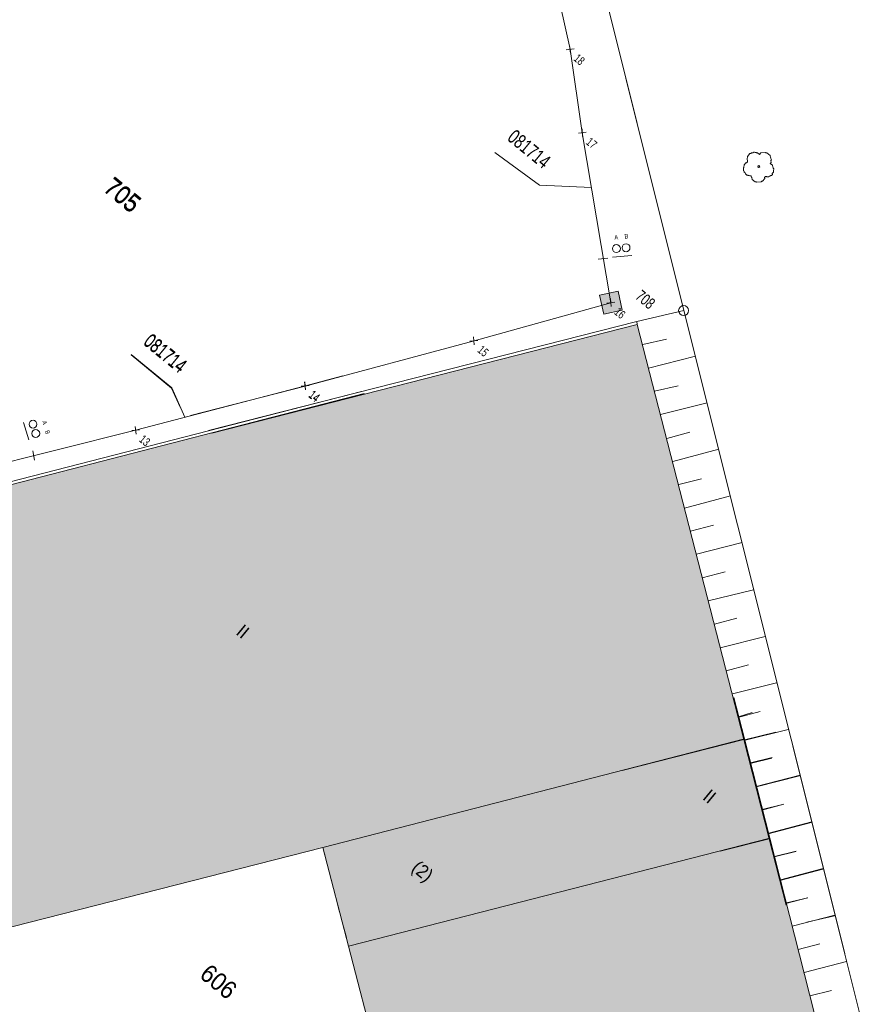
# Model space of a CAD drawing. Header units: metres. Extents: x -740 to 758, y -633 to 854.
# Tile 113 of 256: x -456 to -404, y 39 to 100. Entities that reach past the tile are written whole.
import ezdxf

# ---------------------------------------------------------------- set-up
doc = ezdxf.new("R2010")
doc.units = ezdxf.units.M
doc.header["$MEASUREMENT"] = 0
doc.linetypes.add('832_832', pattern=[1.664, 0.832, -0.832])
for name, color, linetype in [('Grundkarte.LOVION', 7, 'Continuous'), ('Grundkarte_Text.LOVION', 7, 'Continuous'), ('Telko.LOVION', 7, 'Continuous')]:
    doc.layers.add(name, color=color, linetype=linetype)
doc.styles.add('ERSTELLTER_STIL_1', font='arial.ttf')

msp = doc.modelspace()

# ---------------------------------------------------------------- hatches: boundary and pattern name
at = {"layer": 'Grundkarte.LOVION', "linetype": 'Continuous', "lineweight": 18}
for points in [[(-443.979, 74.245), (-418.333, 53.166), (-410.718, 55.093), (-417.393, 81.041)], [(-469.169, 67.771), (-467.538, 61.369), (-463.386, 45.194), (-462.527, 41.85), (-437.036, 48.362), (-410.684, 55.135), (-411.351, 57.73), (-434.459, 76.721)], [(-435.428, 42.194), (-409.102, 48.935), (-410.684, 55.135), (-437.036, 48.362)], [(-418.333, 53.166), (-412.194, 48.121), (-409.137, 48.893), (-410.718, 55.093)], [(-435.428, 42.194), (-431.965, 28.848), (-405.699, 35.584), (-409.102, 48.935)], [(-412.194, 48.121), (-408.081, 44.74), (-409.137, 48.893)]]:
    msp.add_hatch(color=254, dxfattribs=at).paths.add_polyline_path(points)
at = {"layer": 'Telko.LOVION', "linetype": 'Continuous', "lineweight": 13}
msp.add_hatch(color=7, dxfattribs=at).paths.add_polyline_path([(-419.48, 81.679), (-418.323, 81.94), (-418.571, 83.113), (-419.744, 82.865)])

# ---------------------------------------------------------------- linework, layer by layer
at = {"layer": 'Grundkarte.LOVION', "color": 253, "linetype": 'Continuous', "lineweight": 18}
for points in [[(-473.65, 157.647), (-463.579, 160.139), (-458.924, 161.806), (-454.136, 164.225), (-450.971, 166.307), (-442.608, 171.765), (-440.644, 172.844), (-439.039, 173.356), (-437.326, 173.671), (-421.747, 111.058), (-414.464, 81.918), (-417.41, 81.217)], [(-417.41, 81.217), (-444.172, 74.403), (-417.41, 81.217), (-414.464, 81.918), (-420.29, 105.23), (-403.132, 106.582), (-399.64, 106.835), (-382.274, 108.178), (-306.945, 112.499), (-299.773, 112.905), (-298.83, 112.938), (-293.788, 48.969), (-298.83, 112.938), (-303.122, 166.812), (-235.576, 172.146)], [(-467.397, 29.699), (-476.54, 66.075), (-434.62, 76.853), (-476.54, 66.075), (-483.849, 95.183), (-490.958, 123.157)]]:
    msp.add_lwpolyline(points, dxfattribs=at)
at = {"layer": 'Grundkarte.LOVION', "color": 8, "linetype": 'Continuous', "lineweight": 18}
for points in [[(-404.417, 41.729), (-414.464, 81.918), (-420.29, 105.23), (-403.132, 106.582), (-399.64, 106.835), (-382.274, 108.178), (-306.945, 112.499), (-299.773, 112.905), (-298.83, 112.938), (-293.788, 48.969), (-298.83, 112.938), (-303.122, 166.812), (-235.576, 172.146)], [(-434.62, 76.853), (-476.54, 66.075), (-483.849, 95.183), (-463.319, 100.441), (-483.849, 95.183), (-490.958, 123.157), (-483.849, 95.183), (-476.54, 66.075), (-467.397, 29.699)], [(-421.747, 111.058), (-414.464, 81.918), (-417.41, 81.217), (-444.172, 74.403)], [(-444.172, 74.403), (-417.41, 81.217), (-414.464, 81.918), (-404.417, 41.729)], [(-443.979, 74.245), (-417.393, 81.041), (-410.718, 55.093), (-418.333, 53.166)], [(-407.655, 54.692), (-402.355, 33.428), (-431.281, 26.078), (-465.593, 17.285), (-467.902, 26.399), (-467.397, 29.699), (-476.54, 66.075), (-434.62, 76.853)], [(-411.351, 57.73), (-410.684, 55.135), (-437.036, 48.362), (-462.527, 41.85), (-463.386, 45.194), (-467.538, 61.369), (-469.169, 67.771), (-434.459, 76.721)], [(-418.333, 53.166), (-410.718, 55.093), (-409.137, 48.893), (-412.194, 48.121)], [(-402.355, 33.428), (-407.655, 54.692)], [(-412.194, 48.121), (-409.137, 48.893), (-408.081, 44.74)]]:
    msp.add_lwpolyline(points, dxfattribs=at)
at = {"layer": 'Grundkarte.LOVION', "color": 9, "linetype": 'Continuous', "lineweight": 18}
for points in [[(-409.37, 90.278), (-409.423, 90.214), (-409.418, 90.155), (-409.55, 89.995), (-409.608, 89.989), (-409.635, 89.957), (-409.927, 89.928), (-409.96, 89.955), (-410.018, 89.949), (-410.211, 90.107), (-410.222, 90.225), (-410.254, 90.251), (-410.26, 90.309), (-410.292, 90.336), (-410.351, 90.33), (-410.383, 90.357), (-410.442, 90.351), (-410.474, 90.377), (-410.532, 90.372), (-410.629, 90.451), (-410.634, 90.509), (-410.699, 90.562), (-410.704, 90.621), (-410.737, 90.647), (-410.754, 90.823), (-410.727, 90.855), (-410.733, 90.913), (-410.707, 90.946), (-410.712, 91.004), (-410.607, 91.133), (-410.548, 91.138), (-410.495, 91.203), (-410.518, 91.437), (-410.492, 91.469), (-410.498, 91.528), (-410.339, 91.72), (-410.28, 91.726), (-410.254, 91.758), (-410.137, 91.77), (-410.111, 91.802), (-410.052, 91.808), (-410.02, 91.781), (-409.961, 91.787), (-409.929, 91.761), (-409.871, 91.766), (-409.742, 91.661), (-409.663, 91.757), (-409.37, 91.786), (-409.338, 91.759), (-409.279, 91.765), (-409.087, 91.606), (-409.081, 91.548), (-409.049, 91.521), (-409.037, 91.404), (-409.005, 91.378), (-408.999, 91.319), (-409.026, 91.287), (-409.014, 91.17), (-409.067, 91.106), (-408.939, 91), (-408.933, 90.942), (-408.901, 90.915), (-408.889, 90.798), (-408.857, 90.772), (-408.851, 90.713), (-408.878, 90.681), (-408.866, 90.564), (-408.946, 90.468), (-408.94, 90.409), (-408.993, 90.345), (-409.051, 90.339), (-409.078, 90.307), (-409.136, 90.301), (-409.163, 90.269), (-409.28, 90.258), (-409.312, 90.284)], [(-409.753, 90.862), (-409.811, 90.856), (-409.843, 90.882), (-409.817, 90.914), (-409.849, 90.941), (-409.823, 90.973), (-409.79, 90.947), (-409.732, 90.952), (-409.758, 90.92), (-409.726, 90.894)]]:
    msp.add_lwpolyline(points, close=True, dxfattribs=at)
at = {"layer": 'Grundkarte.LOVION', "color": 7, "linetype": 'Continuous', "lineweight": 13}
for points in [[(-404.417, 41.729), (-414.464, 81.918), (-417.41, 81.217), (-417.393, 81.041), (-410.718, 55.093), (-409.137, 48.893), (-408.081, 44.74)], [(-417.033, 79.776), (-415.56, 80.127)], [(-416.682, 78.303), (-413.742, 79.063)], [(-416.305, 76.862), (-414.832, 77.213)], [(-415.927, 75.421), (-413.014, 76.149)], [(-415.544, 73.921), (-414.104, 74.299)], [(-415.167, 72.48), (-412.285, 73.235)], [(-414.79, 71.039), (-413.375, 71.385)], [(-414.439, 69.566), (-411.557, 70.321)], [(-414.062, 68.126), (-412.621, 68.503)], [(-413.684, 66.685), (-410.829, 67.407)], [(-413.333, 65.212), (-411.892, 65.589)], [(-412.956, 63.771), (-410.127, 64.461)], [(-412.547, 62.303), (-411.164, 62.675)], [(-412.196, 60.83), (-409.399, 61.547)], [(-411.818, 59.389), (-410.436, 59.761)], [(-411.441, 57.949), (-408.671, 58.633)], [(-411.351, 57.73), (-410.684, 55.135), (-409.102, 48.935), (-405.699, 35.584), (-431.965, 28.848), (-431.647, 27.402), (-431.281, 26.078), (-402.355, 33.428), (-407.655, 54.692)], [(-411.09, 56.475), (-409.708, 56.847)], [(-411.056, 56.518), (-410.194, 56.779)], [(-410.713, 55.035), (-407.942, 55.719)], [(-410.678, 55.077), (-408.716, 55.564)], [(-410.335, 53.594), (-408.979, 53.933)], [(-410.301, 53.636), (-408.945, 53.975)], [(-409.958, 52.153), (-407.246, 52.832)], [(-409.95, 52.163), (-407.212, 52.874)], [(-409.607, 50.68), (-408.225, 51.051)], [(-409.573, 50.722), (-408.217, 51.061)], [(-409.198, 49.212), (-406.518, 49.918)], [(-409.163, 49.254), (-406.483, 49.96)], [(-408.82, 47.772), (-407.464, 48.111)], [(-408.812, 47.781), (-407.456, 48.121)], [(-408.469, 46.298), (-405.79, 47.004)], [(-408.435, 46.341), (-405.755, 47.046)], [(-408.092, 44.858), (-406.736, 45.197)], [(-408.058, 44.9), (-406.728, 45.207)], [(-407.707, 43.427), (-405.027, 44.132)], [(-406.795, 43.684), (-405.061, 44.09)], [(-407.329, 41.986), (-405.973, 42.325)], [(-406.952, 40.545), (-404.299, 41.218)], [(-406.601, 39.072), (-405.245, 39.411)]]:
    msp.add_lwpolyline(points, dxfattribs=at)
at = {"layer": 'Grundkarte.LOVION', "color": 8, "linetype": 'Continuous', "lineweight": 18}
for points in [[(-435.428, 42.194), (-437.036, 48.362), (-410.684, 55.135), (-409.102, 48.935)], [(-435.428, 42.194), (-409.102, 48.935), (-405.699, 35.584), (-431.965, 28.848)]]:
    msp.add_lwpolyline(points, close=True, dxfattribs=at)
at = {"layer": 'Grundkarte.LOVION', "color": 8, "linetype": '832_832', "lineweight": 18}
msp.add_lwpolyline([(-437.036, 48.362), (-435.428, 42.194)], dxfattribs=at)
at = {"layer": 'Grundkarte.LOVION', "color": 9, "linetype": 'Continuous', "lineweight": 18}
msp.add_circle((-414.487, 81.909), 0.311, dxfattribs=at)
at = {"layer": 'Telko.LOVION', "color": 1, "linetype": 'Continuous', "lineweight": 18}
for points in [[(-445.313, 75.341), (-438.148, 77.179), (-427.578, 80.015), (-419.032, 82.388), (-420.825, 93.015), (-421.572, 98.233), (-423.409, 106.447), (-417.022, 107.471), (-406.645, 108.204), (-390.014, 109.047)], [(-465.186, -6.527), (-463.72, -1.108), (-465.691, 8.615), (-468.012, 18.304), (-469.542, 26.696), (-471.752, 37.209), (-474.31, 47.2), (-476.946, 57.686), (-478.405, 65.804), (-477.316, 66.605), (-469.156, 69.295), (-458.728, 71.925), (-448.748, 74.438), (-438.127, 77.205), (-435.779, 77.834)]]:
    msp.add_lwpolyline(points, dxfattribs=at)
at = {"layer": 'Telko.LOVION', "color": 7, "linetype": 'Continuous', "lineweight": 13}
for points in [[(-421.611, 98.48), (-421.562, 97.983)], [(-421.835, 98.207), (-421.337, 98.256)], [(-421.059, 92.992), (-420.578, 93.054)], [(-420.835, 93.266), (-420.802, 92.781)], [(-419.831, 85.118), (-419.216, 85.178)], [(-418.926, 85.236), (-417.726, 85.353)], [(-419.058, 82.651), (-419.009, 82.154)], [(-419.283, 82.378), (-418.785, 82.427)], [(-427.842, 79.99), (-427.344, 80.038)], [(-427.617, 80.263), (-427.569, 79.765)], [(-438.398, 77.169), (-437.901, 77.218)], [(-438.39, 77.179), (-437.893, 77.228)], [(-438.174, 77.443), (-438.125, 76.945)], [(-438.166, 77.453), (-438.117, 76.955)], [(-455.739, 74.907), (-455.412, 73.83)], [(-448.77, 74.672), (-448.709, 74.19)], [(-448.982, 74.415), (-448.497, 74.447)], [(-455.168, 73.145), (-455.052, 72.565)]]:
    msp.add_lwpolyline(points, dxfattribs=at)
at = {"layer": 'Telko.LOVION', "color": 49, "linetype": 'Continuous', "lineweight": 18}
for points in [[(-426.276, 91.788), (-423.49, 89.74), (-420.24, 89.6)], [(-449.025, 79.145), (-446.486, 77.059), (-445.956, 75.869)], [(-449.017, 79.155), (-446.478, 77.068), (-445.664, 75.242)]]:
    msp.add_lwpolyline(points, dxfattribs=at)
at = {"layer": 'Telko.LOVION', "color": 7, "linetype": 'Continuous', "lineweight": 13}
msp.add_lwpolyline([(-419.48, 81.679), (-419.744, 82.865), (-418.571, 83.113), (-418.323, 81.94)], close=True, dxfattribs=at)
msp.add_lwpolyline([(-419.48, 81.679), (-419.744, 82.865), (-418.571, 83.113), (-418.323, 81.94)], close=True, dxfattribs=at)
for centre, radius in [((-418.689, 85.777), 0.248), ((-418.087, 85.835), 0.249), ((-455.149, 74.806), 0.244), ((-454.979, 74.224), 0.246)]:
    msp.add_circle(centre, radius, dxfattribs=at)

# ---------------------------------------------------------------- texts
at = {"layer": 'Grundkarte_Text.LOVION', "color": 7, "linetype": 'Continuous', "lineweight": 13, "attachment_point": 7, "style": 'ERSTELLTER_STIL_1'}
for s, insert, char_height, rotation in [('{\\A1;\\W0.89449x;705}', (-450.844, 89.412), 1.12432, 320.58412), ('{\\A1;\\W0.89449x;705}', (-450.809, 89.454), 1.12432, 320.58412), ('{\\A1;\\W0.89448x;II}', (-442.517, 61.711), 0.83074, 320.58413), ('{\\A1;\\W0.89451x;II}', (-413.351, 51.401), 0.83073, 320.58413), ('{\\A1;\\W0.89449x;II}', (-413.343, 51.411), 0.83073, 320.58413), ('{\\A1;\\W0.89450x;(2)}', (-431.71, 46.764), 0.83073, 320.58386), ('{\\A1;\\W0.89449x;606}', (-444.821, 40.269), 1.12432, 320.58413)]:
    msp.add_mtext(s, dxfattribs=dict(at, insert=insert, char_height=char_height, rotation=rotation))
at = {"layer": 'Telko.LOVION', "color": 250, "linetype": 'Continuous', "lineweight": 18, "attachment_point": 7, "style": 'ERSTELLTER_STIL_1'}
for s, insert, char_height, rotation in [('{\\A1;\\W0.71557x;18}', (-421.409, 97.569), 0.53355, 320.58413), ('{\\A1;\\W0.71558x;17}', (-420.635, 92.351), 0.53355, 320.58413), ('{\\A1;\\W0.71557x;16}', (-418.87, 81.724), 0.53354, 320.58397), ('{\\A1;\\W0.71558x;15}', (-427.417, 79.352), 0.53354, 320.58397), ('{\\A1;\\W0.71557x;14}', (-437.974, 76.528), 0.53355, 320.58486), ('{\\A1;\\W0.71558x;14}', (-437.952, 76.554), 0.53354, 320.58397), ('{\\A1;\\W0.71558x;13}', (-448.569, 73.76), 0.53354, 320.58397)]:
    msp.add_mtext(s, dxfattribs=dict(at, insert=insert, char_height=char_height, rotation=rotation))
at = {"layer": 'Telko.LOVION', "color": 220, "linetype": 'Continuous', "lineweight": 18, "attachment_point": 7, "style": 'ERSTELLTER_STIL_1'}
for s, insert, char_height, rotation in [('{\\A1;\\W0.71562x;081714}', (-425.573, 92.594), 0.88922, 320.58413), ('{\\A1;\\W0.71561x;081714}', (-448.323, 79.818), 0.88922, 320.58413), ('{\\A1;\\W0.71562x;081714}', (-448.302, 79.844), 0.88921, 320.58378)]:
    msp.add_mtext(s, dxfattribs=dict(at, insert=insert, char_height=char_height, rotation=rotation))
at = {"layer": 'Telko.LOVION', "color": 7, "linetype": 'Continuous', "lineweight": 13, "attachment_point": 7, "style": 'ERSTELLTER_STIL_1'}
for s, insert, char_height, rotation in [('{\\A1;\\W0.71029x;A}', (-418.802, 86.335), 0.28677, 5.56374), ('{\\A1;\\W0.71560x;B}', (-418.17, 86.397), 0.28677, 5.56374), ('{\\A1;\\W0.71558x;708}', (-417.563, 82.692), 0.7114, 320.58413), ('{\\A1;\\W0.71028x;A}', (-454.596, 74.969), 0.28355, 286.72395), ('{\\A1;\\W0.71561x;B}', (-454.417, 74.379), 0.28355, 286.72395)]:
    msp.add_mtext(s, dxfattribs=dict(at, insert=insert, char_height=char_height, rotation=rotation))

doc.saveas('drawing.dxf')
